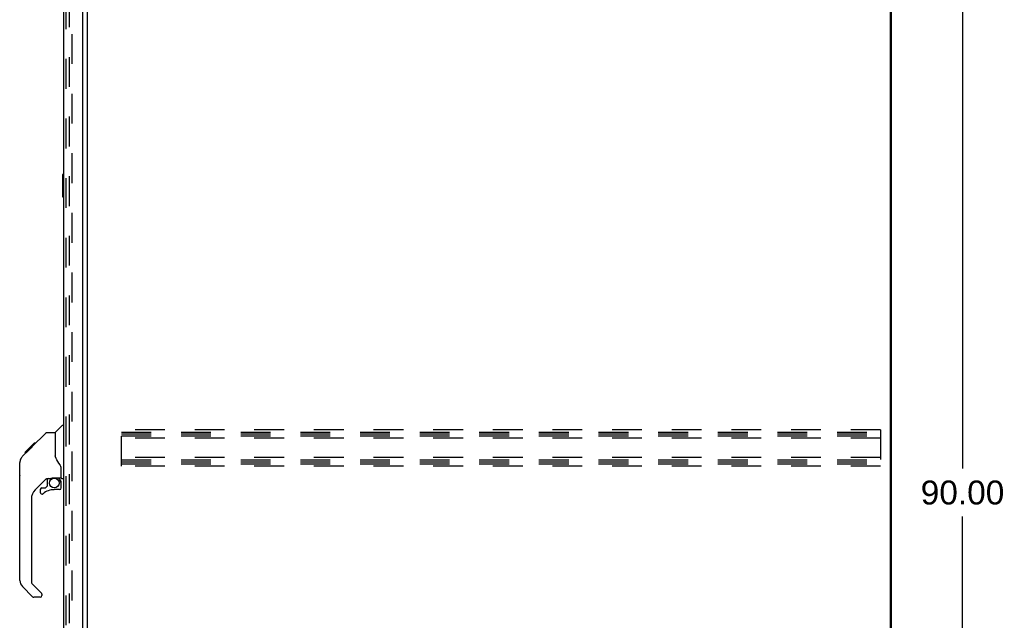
# Model space of a CAD drawing. Header units: inches. Extents: x 0 to 243, y 0 to 157.
# Tile 11 of 16: x 129 to 173, y 50 to 77. Entities that reach past the tile are written whole.
import ezdxf

# ---------------------------------------------------------------- set-up
doc = ezdxf.new("R2010")
doc.units = ezdxf.units.IN
doc.header["$LTSCALE"] = 13.357143
doc.header["$MEASUREMENT"] = 0
doc.linetypes.add('HIDDEN', pattern=[0.2, 0.1, -0.1])
doc.layers.get('0').update_dxf_attribs({"linetype": 'CONTINUOUS'})
for name, color, linetype in [('DEFAULT_2', 8, 'HIDDEN'), ('DIMENSIONS', 7, 'CONTINUOUS'), ('DOOR_ASSEMBLY', 7, 'CONTINUOUS')]:
    doc.layers.add(name, color=color, linetype=linetype)
doc.styles.get("Standard").update_dxf_attribs({"font": 'arial.ttf'})
doc.dimstyles.new('DIMSTYLE_1', dxfattribs={"dimtxt": 1.071429, "dimasz": 1.428571, "dimexe": 0.09, "dimexo": 0.07, "dimgap": 0.0375, "dimtad": 0, "dimtih": 1, "dimtoh": 1, "dimzin": 4, "dimdsep": 46, "dimtxsty": 'Standard', "dimblk": '_FILLED', "dimblk1": '_FILLED', "dimblk2": '_FILLED', "dimcen": 0.09, "dimazin": 1, "dimtfac": 1, "dimtdec": 3, "dimtofl": 0, "dimtmove": 0, "dimatfit": 3, "dimldrblk": '_FILLED', "dimfxl": 0, "dimtolj": 1, "dimtzin": 4, "dimarcsym": 0})

# ---------------------------------------------------------------- blocks, each defined once
blk = doc.blocks.new('_FILLED')
at = {"color": 0, "linetype": 'ByBlock'}
blk.add_solid([(0, 0), (-1, 0.2), (-1, -0.2)], dxfattribs=at)
blk = doc.blocks.new('*D3')
at = {"layer": 'DIMENSIONS', "color": 2, "linetype": 'Continuous'}
for p, q in [((168.59, 100.431), (172.246, 100.431)), ((170.961, 100.431), (170.961, 56.502)), ((170.961, 10.431), (170.961, 54.359)), ((168.59, 10.431), (172.246, 10.431))]:
    blk.add_line(p, q, dxfattribs=at)
at = {"layer": 'DIMENSIONS', "color": 2, "linetype": 'Continuous', "xscale": 1.4285714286, "yscale": 1.4285714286, "zscale": 1.4285714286}
for p, rotation in [((170.961, 100.431), 90), ((170.961, 10.431), 270)]:
    blk.add_blockref('_FILLED', p, dxfattribs=dict(at, rotation=rotation))
at = {"layer": 'DIMENSIONS', "color": 2, "linetype": 'Continuous', "insert": (170.961, 55.967), "char_height": 1.0714, "width": 3.74403, "attachment_point": 2, "line_spacing_factor": 0.9}
blk.add_mtext('90.00', dxfattribs=at)

msp = doc.modelspace()

# ---------------------------------------------------------------- linework, layer by layer
at = {"color": 3, "linetype": 'Continuous'}
for p, q in [((167.715, 100.264), (167.715, 10.597)), ((167.767, 100.327), (167.767, 10.535)), ((131.767, 17.723), (131.767, 97.138))]:
    msp.add_line(p, q, dxfattribs=at)
at = {"layer": 'DEFAULT_2', "color": 8, "linetype": 'HIDDEN'}
for p, q in [((130.955, 17.514), (130.955, 97.347)), ((131.059, 97.347), (131.059, 17.514)), ((133.288, 56.618), (133.288, 58.243)), ((167.288, 58.243), (133.288, 58.243)), ((167.288, 58.243), (167.288, 56.618)), ((133.288, 58.139), (167.288, 58.139)), ((133.288, 58.056), (167.288, 58.056)), ((133.288, 57.972), (167.288, 57.972)), ((167.288, 57.868), (133.288, 57.868)), ((167.288, 56.993), (133.288, 56.993)), ((133.288, 56.889), (167.288, 56.889)), ((133.288, 56.806), (167.288, 56.806)), ((133.288, 56.722), (167.288, 56.722)), ((167.288, 56.618), (133.288, 56.618))]:
    msp.add_line(p, q, dxfattribs=at)
at = {"layer": 'DOOR_ASSEMBLY', "color": 3, "linetype": 'Continuous'}
for p, q in [((131.563, 17.305), (131.563, 97.557)), ((130.709, 17.427), (130.709, 97.434))]:
    msp.add_line(p, q, dxfattribs=at)
at = {"layer": 'DOOR_ASSEMBLY', "color": 8, "linetype": 'HIDDEN'}
msp.add_line((130.813, 17.427), (130.813, 97.434), dxfattribs=at)
at = {"layer": 'DOOR_ASSEMBLY', "color": 7, "linetype": 'Continuous'}
for p, q in [((130.649, 69.666), (130.649, 68.696)), ((130.709, 69.681), (130.664, 69.681)), ((130.696, 69.581), (130.696, 68.781)), ((130.664, 68.681), (130.709, 68.681)), ((130.321, 58.126), (130.619, 58.423)), ((130.709, 58.435), (130.647, 58.435)), ((129.274, 57.473), (129.899, 58.097)), ((129.954, 58.12), (130.315, 58.12)), ((130.315, 58.12), (130.315, 57.015)), ((128.966, 57.231), (129.375, 57.64)), ((129.2, 57.398), (129.133, 57.398)), ((129.134, 57.332), (129.267, 57.465)), ((129.161, 57.358), (129.134, 57.331)), ((129.282, 57.48), (129.215, 57.48)), ((129.274, 57.473), (129.239, 57.437)), ((129.359, 57.557), (129.292, 57.557)), ((129.375, 57.64), (129.377, 57.642)), ((129.442, 57.64), (129.375, 57.64)), ((129.376, 57.641), (129.443, 57.641)), ((129.377, 57.642), (129.444, 57.642)), ((128.856, 57.053), (129.134, 57.331)), ((128.962, 57.227), (128.965, 57.23)), ((128.962, 57.227), (129.028, 57.227)), ((128.965, 57.23), (129.032, 57.23)), ((129.033, 57.231), (128.966, 57.231)), ((129.114, 57.312), (129.047, 57.312)), ((130.335, 57.023), (130.315, 57.078)), ((130.365, 56.955), (130.335, 57.023)), ((128.729, 56.193), (128.729, 56.78)), ((128.74, 51.492), (128.74, 56.776)), ((130.591, 56.092), (130.591, 56.499)), ((129.927, 56.058), (129.425, 55.557)), ((129.961, 56.048), (129.961, 55.721)), ((130.003, 56.053), (130.091, 56.053)), ((130.269, 56.094), (130.276, 56.094)), ((130.276, 56.094), (130.571, 56.094)), ((130.453, 56.094), (130.533, 56.014)), ((130.63, 56.053), (130.709, 56.053)), ((129.725, 55.638), (129.877, 55.638)), ((129.886, 55.641), (129.958, 55.713)), ((130.526, 56.007), (130.519, 56)), ((130.571, 55.875), (130.591, 55.875)), ((130.591, 55.638), (130.591, 55.875)), ((129.252, 55.139), (129.252, 51.406)), ((129.646, 55.559), (129.646, 55.44)), ((130.512, 55.559), (130.276, 55.559)), ((129.308, 50.761), (128.856, 51.213)), ((129.275, 51.35), (129.711, 50.915)), ((129.646, 50.738), (129.364, 50.738)), ((129.725, 50.881), (129.725, 50.817))]:
    msp.add_line(p, q, dxfattribs=at)
for points in [[(130.694, 69.617), (130.694, 69.611), (130.695, 69.605), (130.695, 69.599), (130.695, 69.593), (130.696, 69.587), (130.696, 69.581)], [(130.696, 68.781), (130.696, 68.774), (130.695, 68.768), (130.695, 68.762), (130.695, 68.756), (130.694, 68.75), (130.694, 68.745)], [(129.899, 58.097), (129.906, 58.103), (129.915, 58.109), (129.924, 58.114), (129.934, 58.117), (129.944, 58.119), (129.954, 58.12)], [(129.239, 57.437), (129.217, 57.415), (129.195, 57.393), (129.161, 57.358)], [(128.856, 57.053), (128.836, 57.033), (128.811, 57), (128.789, 56.964), (128.771, 56.927), (128.757, 56.887), (128.747, 56.847), (128.742, 56.805), (128.74, 56.776)], [(130.538, 56.67), (130.489, 56.74), (130.44, 56.817), (130.399, 56.888), (130.365, 56.955)], [(130.591, 56.499), (130.59, 56.523), (130.585, 56.558), (130.576, 56.592), (130.564, 56.624), (130.549, 56.653), (130.538, 56.67)], [(130.091, 56.053), (130.099, 56.054), (130.108, 56.056), (130.118, 56.059), (130.129, 56.063), (130.143, 56.067), (130.157, 56.073), (130.174, 56.078), (130.192, 56.083), (130.211, 56.087), (130.23, 56.091), (130.25, 56.093), (130.269, 56.094)], [(130.533, 56.014), (130.533, 56.014), (130.532, 56.014), (130.532, 56.013), (130.531, 56.012), (130.529, 56.011), (130.526, 56.007)], [(130.571, 55.875), (130.57, 55.889), (130.569, 55.903), (130.566, 55.917), (130.562, 55.93), (130.557, 55.943), (130.552, 55.956), (130.545, 55.968), (130.537, 55.979), (130.528, 55.99), (130.519, 56)]]:
    msp.add_lwpolyline(points, dxfattribs=at)
msp.add_circle((130.276, 55.854), 0.217, dxfattribs=at)
for centre, radius, start, end in [((130.664, 69.666), 0.015, 90, 180), ((130.694, 69.666), 0.015, 0, 90), ((130.664, 68.696), 0.015, 180, 270), ((130.694, 68.696), 0.015, 270, 360), ((130.647, 58.395), 0.0394, 90, 135), ((130.335, 58.112), 0.0197, 135, 180), ((128.748, 56.78), 0.0197, 110.9631, 180), ((128.748, 56.193), 0.0197, 180, 246.393), ((130.003, 55.856), 0.197, 90, 127.4405), ((130.394, 55.875), 0.197, 0, 45), ((130.571, 56.114), 0.0197, 270, 360), ((130.63, 56.092), 0.0394, 180, 270), ((129.725, 55.559), 0.0787, 90, 180), ((129.877, 55.649), 0.0118, 270, 315), ((129.949, 55.721), 0.0118, 315, 360), ((130.512, 55.638), 0.0787, 270, 360), ((129.843, 55.139), 0.591, 135, 180), ((129.725, 55.44), 0.0787, 180, 309.5212), ((130.276, 54.771), 0.787, 90, 129.5212), ((129.134, 51.492), 0.394, 180, 225), ((129.331, 51.406), 0.0787, 180, 225), ((129.364, 50.817), 0.0787, 225, 270), ((129.646, 50.817), 0.0787, 270, 360), ((129.678, 50.881), 0.0472, 0, 45)]:
    msp.add_arc(centre, radius, start, end, dxfattribs=at)

# ---------------------------------------------------------------- dimensions: what is measured, and where the dimension line sits
at = {"layer": 'DIMENSIONS', "color": 2, "linetype": 'Continuous'}
dim = msp.add_linear_dim(base=(170.961, 100.431), p1=(168.52, 10.431), p2=(168.52, 100.431), angle=90, dimstyle='DIMSTYLE_1', dxfattribs=at)
dim.commit()
dim.dimension.update_dxf_attribs({"geometry": '*D3', "text_midpoint": (170.956, 55.425), "dimtype": 160})

doc.saveas('drawing.dxf')
